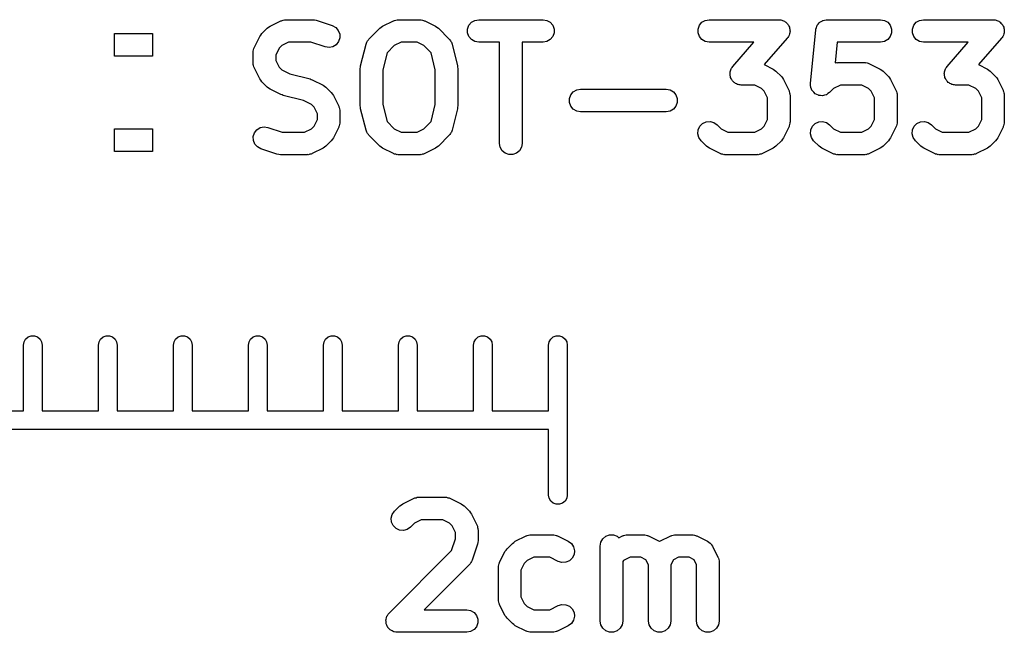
# Model space of a CAD drawing. Extents: x 44.8 to 98.6, y -133.6 to -99.
# Tile 2 of 16: x 59.8 to 73, y -133.6 to -125.4. Entities that reach past the tile are written whole.
import ezdxf

# ---------------------------------------------------------------- set-up
doc = ezdxf.new("R2010")
doc.units = 0
doc.header["$MEASUREMENT"] = 0
doc.layers.add('BLACK', color=7, linetype='CONTINUOUS')

msp = doc.modelspace()

# ---------------------------------------------------------------- linework, layer by layer
at = {"layer": 'Black'}
for p, q in [((63.1443, -125.495), (63.1636, -125.481)), ((63.1636, -125.481), (63.3065, -125.409)), ((63.3065, -125.409), (63.3148, -125.407)), ((63.3148, -125.407), (63.3223, -125.403)), ((63.3223, -125.403), (63.3396, -125.4)), ((63.3396, -125.4), (63.3564, -125.395)), ((63.3564, -125.395), (63.3651, -125.395)), ((63.3651, -125.395), (63.3736, -125.394)), ((63.3736, -125.394), (63.7307, -125.394)), ((63.7307, -125.394), (63.7544, -125.398)), ((63.7544, -125.398), (63.7781, -125.401)), ((63.7781, -125.401), (63.9924, -125.473)), ((63.9924, -125.473), (64.0382, -125.498)), ((64.6443, -125.495), (64.6636, -125.481)), ((64.6636, -125.481), (64.8065, -125.409)), ((64.8065, -125.409), (64.8148, -125.407)), ((64.8148, -125.407), (64.8223, -125.403)), ((64.8223, -125.403), (64.8396, -125.4)), ((64.8396, -125.4), (64.8564, -125.395)), ((64.8564, -125.395), (64.8651, -125.395)), ((64.8651, -125.395), (64.8736, -125.394)), ((64.8736, -125.394), (65.1593, -125.394)), ((65.1593, -125.394), (65.1678, -125.395)), ((65.1678, -125.395), (65.1764, -125.395)), ((65.1764, -125.395), (65.1933, -125.4)), ((65.1933, -125.4), (65.2106, -125.403)), ((65.2106, -125.403), (65.2181, -125.407)), ((65.2181, -125.407), (65.2264, -125.409)), ((65.2264, -125.409), (65.3692, -125.481)), ((65.3692, -125.481), (65.3885, -125.495)), ((65.7973, -125.518), (65.8151, -125.469)), ((65.8151, -125.469), (65.8486, -125.429)), ((65.8486, -125.429), (65.8937, -125.403)), ((65.8937, -125.403), (65.945, -125.394)), ((65.945, -125.394), (66.8021, -125.394)), ((66.8021, -125.394), (66.8534, -125.403)), ((66.8534, -125.403), (66.8986, -125.429)), ((66.8986, -125.429), (66.932, -125.469)), ((66.932, -125.469), (66.9499, -125.518)), ((68.8687, -125.518), (68.8865, -125.469)), ((68.8865, -125.469), (68.92, -125.429)), ((68.92, -125.429), (68.9651, -125.403)), ((68.9651, -125.403), (69.0164, -125.394)), ((69.0164, -125.394), (69.945, -125.394)), ((69.945, -125.394), (69.9594, -125.396)), ((69.9594, -125.396), (69.9741, -125.396)), ((69.9741, -125.396), (69.9849, -125.401)), ((69.9849, -125.401), (69.9963, -125.403)), ((69.9963, -125.403), (70.009, -125.41)), ((70.009, -125.41), (70.0227, -125.415)), ((70.0227, -125.415), (70.0314, -125.423)), ((70.0314, -125.423), (70.0414, -125.429)), ((70.0414, -125.429), (70.0508, -125.44)), ((70.0508, -125.44), (70.0619, -125.45)), ((70.0619, -125.45), (70.0675, -125.46)), ((70.0675, -125.46), (70.0749, -125.469)), ((70.0749, -125.469), (70.0799, -125.482)), ((70.0799, -125.482), (70.087, -125.495)), ((70.4472, -125.498), (70.4527, -125.478)), ((70.4527, -125.478), (70.456, -125.474)), ((70.456, -125.474), (70.458, -125.469)), ((70.458, -125.469), (70.4711, -125.453)), ((70.4711, -125.453), (70.4831, -125.436)), ((70.4831, -125.436), (70.4878, -125.433)), ((70.4878, -125.433), (70.4914, -125.429)), ((70.4914, -125.429), (70.5092, -125.418)), ((70.5092, -125.418), (70.5262, -125.407)), ((70.5262, -125.407), (70.5316, -125.405)), ((70.5316, -125.405), (70.5366, -125.403)), ((70.5366, -125.403), (70.5568, -125.399)), ((70.5568, -125.399), (70.5766, -125.394)), ((70.5766, -125.394), (70.5823, -125.395)), ((70.5823, -125.395), (70.5879, -125.394)), ((70.5879, -125.394), (71.3021, -125.394)), ((71.3021, -125.394), (71.3534, -125.403)), ((71.3534, -125.403), (71.3986, -125.429)), ((71.3986, -125.429), (71.432, -125.469)), ((71.432, -125.469), (71.4499, -125.518)), ((71.7259, -125.518), (71.7437, -125.469)), ((71.7437, -125.469), (71.7772, -125.429)), ((71.7772, -125.429), (71.8223, -125.403)), ((71.8223, -125.403), (71.8736, -125.394)), ((71.8736, -125.394), (72.8021, -125.394)), ((72.8021, -125.394), (72.8166, -125.396)), ((72.8166, -125.396), (72.8312, -125.396)), ((72.8312, -125.396), (72.842, -125.401)), ((72.842, -125.401), (72.8534, -125.403)), ((72.8534, -125.403), (72.8661, -125.41)), ((72.8661, -125.41), (72.8798, -125.415)), ((72.8798, -125.415), (72.8885, -125.423)), ((72.8885, -125.423), (72.8986, -125.429)), ((72.8986, -125.429), (72.908, -125.44)), ((72.908, -125.44), (72.919, -125.45)), ((72.919, -125.45), (72.9246, -125.46)), ((72.9246, -125.46), (72.932, -125.469)), ((72.932, -125.469), (72.9371, -125.482)), ((72.9371, -125.482), (72.9441, -125.495)), ((61.087, -125.882), (61.087, -125.578)), ((61.087, -125.578), (61.595, -125.578)), ((61.595, -125.578), (61.595, -125.882)), ((62.9537, -125.762), (63.0251, -125.619)), ((63.0251, -125.619), (63.0394, -125.6)), ((63.0394, -125.6), (63.0532, -125.58)), ((63.0532, -125.58), (63.1246, -125.509)), ((63.1246, -125.509), (63.1443, -125.495)), ((64.0382, -125.498), (64.0728, -125.536)), ((64.0728, -125.536), (64.092, -125.585)), ((64.092, -125.585), (64.0934, -125.637)), ((64.4818, -125.652), (64.6246, -125.509)), ((64.6246, -125.509), (64.6443, -125.495)), ((65.3885, -125.495), (65.4082, -125.509)), ((65.4082, -125.509), (65.5511, -125.652)), ((65.7973, -125.57), (65.7973, -125.518)), ((65.8151, -125.619), (65.7973, -125.57)), ((65.8486, -125.658), (65.8151, -125.619)), ((66.932, -125.619), (66.8986, -125.658)), ((66.9499, -125.57), (66.932, -125.619)), ((66.9499, -125.518), (66.9499, -125.57)), ((68.8687, -125.57), (68.8687, -125.518)), ((68.8865, -125.619), (68.8687, -125.57)), ((68.92, -125.658), (68.8865, -125.619)), ((70.0749, -125.619), (70.0655, -125.63)), ((70.0789, -125.608), (70.0749, -125.619)), ((70.0849, -125.598), (70.0789, -125.608)), ((70.0877, -125.583), (70.0849, -125.598)), ((70.087, -125.495), (70.0888, -125.507)), ((70.0927, -125.57), (70.0877, -125.583)), ((70.0888, -125.507), (70.0927, -125.518)), ((70.0927, -125.518), (70.0927, -125.532)), ((70.0927, -125.532), (70.095, -125.547)), ((70.095, -125.547), (70.0927, -125.558)), ((70.0927, -125.558), (70.0927, -125.57)), ((70.3672, -126.243), (70.4386, -125.529)), ((70.4386, -125.529), (70.4401, -125.523)), ((70.4401, -125.518), (70.4472, -125.498)), ((70.4401, -125.523), (70.4401, -125.518)), ((71.432, -125.619), (71.3986, -125.658)), ((71.4499, -125.57), (71.432, -125.619)), ((71.4499, -125.518), (71.4499, -125.57)), ((71.7259, -125.57), (71.7259, -125.518)), ((71.7437, -125.619), (71.7259, -125.57)), ((71.7772, -125.658), (71.7437, -125.619)), ((72.932, -125.619), (72.9226, -125.63)), ((72.936, -125.608), (72.932, -125.619)), ((72.942, -125.598), (72.936, -125.608)), ((72.9449, -125.583), (72.942, -125.598)), ((72.9441, -125.495), (72.9459, -125.507)), ((72.9499, -125.57), (72.9449, -125.583)), ((72.9459, -125.507), (72.9499, -125.518)), ((72.9499, -125.518), (72.9499, -125.532)), ((72.9499, -125.532), (72.9521, -125.547)), ((72.9521, -125.547), (72.9499, -125.558)), ((72.9499, -125.558), (72.9499, -125.57)), ((63.3196, -125.738), (63.2826, -125.775)), ((63.409, -125.694), (63.3196, -125.738)), ((63.7064, -125.694), (63.409, -125.694)), ((63.8976, -125.757), (63.7064, -125.694)), ((63.9491, -125.765), (63.8976, -125.757)), ((64.0001, -125.754), (63.9491, -125.765)), ((64.0445, -125.727), (64.0001, -125.754)), ((64.0769, -125.686), (64.0445, -125.727)), ((64.0934, -125.637), (64.0769, -125.686)), ((64.3709, -126.007), (64.4423, -125.721)), ((64.4423, -125.721), (64.4482, -125.708)), ((64.4482, -125.708), (64.4519, -125.694)), ((64.4519, -125.694), (64.4587, -125.685)), ((64.4587, -125.685), (64.4636, -125.674)), ((64.4636, -125.674), (64.4735, -125.664)), ((64.4735, -125.664), (64.4818, -125.652)), ((64.8196, -125.738), (64.7233, -125.835)), ((64.909, -125.694), (64.8196, -125.738)), ((65.1239, -125.694), (64.909, -125.694)), ((65.2133, -125.738), (65.1239, -125.694)), ((65.3096, -125.835), (65.2133, -125.738)), ((65.5511, -125.652), (65.5593, -125.664)), ((65.5593, -125.664), (65.5693, -125.674)), ((65.5693, -125.674), (65.5741, -125.685)), ((65.5741, -125.685), (65.5809, -125.694)), ((65.5809, -125.694), (65.5847, -125.708)), ((65.5847, -125.708), (65.5905, -125.721)), ((65.5905, -125.721), (65.6619, -126.007)), ((65.8937, -125.685), (65.8486, -125.658)), ((65.945, -125.694), (65.8937, -125.685)), ((66.2236, -125.694), (65.945, -125.694)), ((66.2236, -127.044), (66.2236, -125.694)), ((66.8021, -125.694), (66.5236, -125.694)), ((66.5236, -125.694), (66.5236, -127.044)), ((66.8534, -125.685), (66.8021, -125.694)), ((66.8986, -125.658), (66.8534, -125.685)), ((68.9651, -125.685), (68.92, -125.658)), ((69.0164, -125.694), (68.9651, -125.685)), ((69.6144, -125.694), (69.0164, -125.694)), ((69.3321, -126.016), (69.6144, -125.694)), ((70.0579, -125.642), (69.751, -125.993)), ((70.0655, -125.63), (70.0579, -125.642)), ((70.7236, -125.694), (70.6958, -125.971)), ((71.3021, -125.694), (70.7236, -125.694)), ((71.3534, -125.685), (71.3021, -125.694)), ((71.3986, -125.658), (71.3534, -125.685)), ((71.8223, -125.685), (71.7772, -125.658)), ((71.8736, -125.694), (71.8223, -125.685)), ((72.4716, -125.694), (71.8736, -125.694)), ((72.1893, -126.016), (72.4716, -125.694)), ((72.915, -125.642), (72.6081, -125.993)), ((72.9226, -125.63), (72.915, -125.642)), ((61.595, -125.882), (61.087, -125.882)), ((62.9379, -125.829), (62.9394, -125.821)), ((62.9379, -125.972), (62.9379, -125.829)), ((62.9388, -125.812), (62.9439, -125.795)), ((62.9394, -125.821), (62.9388, -125.812)), ((62.9439, -125.795), (62.9469, -125.778)), ((62.9469, -125.778), (62.9512, -125.77)), ((62.9512, -125.77), (62.9537, -125.762)), ((63.2826, -125.775), (63.2379, -125.865)), ((63.2379, -125.865), (63.2379, -125.937)), ((64.7233, -125.835), (64.6664, -126.062)), ((65.3664, -126.062), (65.3096, -125.835)), ((62.9394, -125.981), (62.9379, -125.972)), ((62.9388, -125.989), (62.9394, -125.981)), ((62.9439, -126.006), (62.9388, -125.989)), ((62.9469, -126.023), (62.9439, -126.006)), ((63.2379, -125.937), (63.2826, -126.026)), ((64.3696, -126.025), (64.3709, -126.007)), ((65.6619, -126.007), (65.6632, -126.025)), ((69.3245, -126.029), (69.3321, -126.016)), ((69.751, -125.993), (69.8692, -126.052)), ((70.6958, -125.971), (70.6967, -125.971)), ((70.6967, -125.971), (70.7136, -125.966)), ((70.7136, -125.966), (70.7222, -125.967)), ((70.7222, -125.967), (70.7307, -125.965)), ((70.7307, -125.965), (71.0879, -125.965)), ((71.0879, -125.965), (71.0964, -125.967)), ((71.0964, -125.967), (71.105, -125.966)), ((71.105, -125.966), (71.1219, -125.971)), ((71.1219, -125.971), (71.1392, -125.974)), ((71.1392, -125.974), (71.1467, -125.978)), ((71.1467, -125.978), (71.1549, -125.981)), ((71.1549, -125.981), (71.2978, -126.052)), ((72.1817, -126.029), (72.1893, -126.016)), ((72.6081, -125.993), (72.7264, -126.052)), ((62.9512, -126.031), (62.9469, -126.023)), ((62.9537, -126.039), (62.9512, -126.031)), ((63.0251, -126.182), (62.9537, -126.039)), ((63.2826, -126.026), (63.3196, -126.063)), ((63.3196, -126.063), (63.4259, -126.116)), ((63.4259, -126.116), (63.6957, -126.184)), ((64.3664, -126.044), (64.3696, -126.025)), ((64.3664, -126.544), (64.3664, -126.044)), ((64.6664, -126.062), (64.6664, -126.525)), ((65.3664, -126.525), (65.3664, -126.062)), ((65.6632, -126.025), (65.6664, -126.044)), ((65.6664, -126.044), (65.6664, -126.544)), ((69.295, -126.112), (69.2973, -126.101)), ((69.2973, -126.126), (69.295, -126.112)), ((69.2973, -126.089), (69.3023, -126.075)), ((69.2973, -126.101), (69.2973, -126.089)), ((69.2973, -126.141), (69.2973, -126.126)), ((69.3012, -126.152), (69.2973, -126.141)), ((69.3023, -126.075), (69.3051, -126.061)), ((69.3051, -126.061), (69.3111, -126.051)), ((69.3111, -126.051), (69.3151, -126.04)), ((69.3151, -126.04), (69.3245, -126.029)), ((69.8692, -126.052), (69.8885, -126.067)), ((69.8885, -126.067), (69.9082, -126.08)), ((69.9082, -126.08), (69.9796, -126.152)), ((71.2978, -126.052), (71.3171, -126.067)), ((71.3171, -126.067), (71.3368, -126.08)), ((71.3368, -126.08), (71.4082, -126.152)), ((72.1522, -126.112), (72.1544, -126.101)), ((72.1544, -126.126), (72.1522, -126.112)), ((72.1544, -126.089), (72.1594, -126.075)), ((72.1544, -126.101), (72.1544, -126.089)), ((72.1544, -126.141), (72.1544, -126.126)), ((72.1584, -126.152), (72.1544, -126.141)), ((72.1594, -126.075), (72.1623, -126.061)), ((72.1623, -126.061), (72.1683, -126.051)), ((72.1683, -126.051), (72.1722, -126.04)), ((72.1722, -126.04), (72.1817, -126.029)), ((72.7264, -126.052), (72.7457, -126.067)), ((72.7457, -126.067), (72.7654, -126.08)), ((72.7654, -126.08), (72.8368, -126.152)), ((63.0394, -126.201), (63.0251, -126.182)), ((63.0532, -126.221), (63.0394, -126.201)), ((63.1246, -126.292), (63.0532, -126.221)), ((63.6957, -126.184), (63.7106, -126.19)), ((63.7106, -126.19), (63.7264, -126.195)), ((63.7264, -126.195), (63.8692, -126.267)), ((63.8692, -126.267), (63.8885, -126.281)), ((63.8885, -126.281), (63.9082, -126.295)), ((69.303, -126.163), (69.3012, -126.152)), ((69.3101, -126.176), (69.303, -126.163)), ((69.3151, -126.19), (69.3101, -126.176)), ((69.3225, -126.199), (69.3151, -126.19)), ((69.3281, -126.209), (69.3225, -126.199)), ((69.3392, -126.219), (69.3281, -126.209)), ((69.3486, -126.23), (69.3392, -126.219)), ((69.3586, -126.236), (69.3486, -126.23)), ((69.3673, -126.243), (69.3586, -126.236)), ((69.381, -126.249), (69.3673, -126.243)), ((69.3937, -126.256), (69.381, -126.249)), ((69.4051, -126.258), (69.3937, -126.256)), ((69.4159, -126.262), (69.4051, -126.258)), ((69.4306, -126.262), (69.4159, -126.262)), ((69.445, -126.265), (69.4306, -126.262)), ((69.6239, -126.265), (69.445, -126.265)), ((69.7133, -126.31), (69.6239, -126.265)), ((69.9796, -126.152), (69.9934, -126.171)), ((69.9934, -126.171), (70.0077, -126.191)), ((70.0077, -126.191), (70.0792, -126.334)), ((70.367, -126.245), (70.3672, -126.244)), ((70.3692, -126.27), (70.367, -126.245)), ((70.3672, -126.244), (70.3672, -126.243)), ((70.3711, -126.295), (70.3692, -126.27)), ((70.7661, -126.265), (70.6767, -126.31)), ((71.0524, -126.265), (70.7661, -126.265)), ((71.1419, -126.31), (71.0524, -126.265)), ((71.4082, -126.152), (71.422, -126.171)), ((71.422, -126.171), (71.4363, -126.191)), ((71.4363, -126.191), (71.5077, -126.334)), ((72.1602, -126.163), (72.1584, -126.152)), ((72.1672, -126.176), (72.1602, -126.163)), ((72.1722, -126.19), (72.1672, -126.176)), ((72.1797, -126.199), (72.1722, -126.19)), ((72.1853, -126.209), (72.1797, -126.199)), ((72.1963, -126.219), (72.1853, -126.209)), ((72.2057, -126.23), (72.1963, -126.219)), ((72.2158, -126.236), (72.2057, -126.23)), ((72.2245, -126.243), (72.2158, -126.236)), ((72.2381, -126.249), (72.2245, -126.243)), ((72.2508, -126.256), (72.2381, -126.249)), ((72.2622, -126.258), (72.2508, -126.256)), ((72.273, -126.262), (72.2622, -126.258)), ((72.2877, -126.262), (72.273, -126.262)), ((72.3021, -126.265), (72.2877, -126.262)), ((72.481, -126.265), (72.3021, -126.265)), ((72.5704, -126.31), (72.481, -126.265)), ((72.8368, -126.152), (72.8506, -126.171)), ((72.8506, -126.171), (72.8649, -126.191)), ((72.8649, -126.191), (72.9363, -126.334)), ((63.1443, -126.306), (63.1246, -126.292)), ((63.1636, -126.321), (63.1443, -126.306)), ((63.3065, -126.392), (63.1636, -126.321)), ((63.3222, -126.397), (63.3065, -126.392)), ((63.3372, -126.403), (63.3222, -126.397)), ((63.6069, -126.471), (63.3372, -126.403)), ((63.9082, -126.295), (63.9796, -126.366)), ((63.9796, -126.366), (63.9934, -126.386)), ((63.9934, -126.386), (64.0077, -126.405)), ((64.0077, -126.405), (64.0792, -126.548)), ((67.1544, -126.446), (67.1722, -126.397)), ((67.1722, -126.397), (67.2057, -126.357)), ((67.2057, -126.357), (67.2508, -126.331)), ((67.2508, -126.331), (67.3021, -126.322)), ((67.3021, -126.322), (68.445, -126.322)), ((68.445, -126.322), (68.4963, -126.331)), ((68.4963, -126.331), (68.5414, -126.357)), ((68.5414, -126.357), (68.5749, -126.397)), ((68.5749, -126.397), (68.5927, -126.446)), ((69.7503, -126.347), (69.7133, -126.31)), ((69.795, -126.436), (69.7503, -126.347)), ((70.0792, -126.334), (70.0816, -126.342)), ((70.0816, -126.342), (70.086, -126.349)), ((70.086, -126.349), (70.089, -126.367)), ((70.089, -126.367), (70.094, -126.384)), ((70.094, -126.384), (70.0935, -126.392)), ((70.0935, -126.392), (70.095, -126.401)), ((70.095, -126.401), (70.095, -126.758)), ((70.3715, -126.296), (70.3711, -126.295)), ((70.3715, -126.297), (70.3715, -126.296)), ((70.3821, -126.319), (70.3715, -126.297)), ((70.3925, -126.342), (70.3821, -126.319)), ((70.3932, -126.343), (70.3925, -126.342)), ((70.3936, -126.344), (70.3932, -126.343)), ((70.4113, -126.362), (70.3936, -126.344)), ((70.4289, -126.38), (70.4113, -126.362)), ((70.4297, -126.38), (70.4289, -126.38)), ((70.4304, -126.381), (70.4297, -126.38)), ((70.4532, -126.391), (70.4304, -126.381)), ((70.4758, -126.402), (70.4532, -126.391)), ((70.4767, -126.402), (70.4758, -126.402)), ((70.4776, -126.403), (70.4767, -126.402)), ((70.5026, -126.405), (70.4776, -126.403)), ((70.5276, -126.407), (70.5026, -126.405)), ((70.5286, -126.407), (70.5276, -126.407)), ((70.5295, -126.407), (70.5286, -126.407)), ((70.5538, -126.401), (70.5295, -126.407)), ((70.5781, -126.395), (70.5538, -126.401)), ((70.5789, -126.394), (70.5781, -126.395)), ((70.5798, -126.394), (70.5789, -126.394)), ((70.6004, -126.379), (70.5798, -126.394)), ((70.6212, -126.365), (70.6004, -126.379)), ((70.6217, -126.364), (70.6212, -126.365)), ((70.6225, -126.364), (70.6217, -126.364)), ((70.6767, -126.31), (70.6225, -126.364)), ((71.1789, -126.347), (71.1419, -126.31)), ((71.2236, -126.436), (71.1789, -126.347)), ((71.5077, -126.334), (71.5102, -126.342)), ((71.5102, -126.342), (71.5145, -126.349)), ((71.5145, -126.349), (71.5176, -126.367)), ((71.5176, -126.367), (71.5226, -126.384)), ((71.5226, -126.384), (71.5221, -126.392)), ((71.5221, -126.392), (71.5236, -126.401)), ((71.5236, -126.401), (71.5236, -126.758)), ((72.6074, -126.347), (72.5704, -126.31)), ((72.6521, -126.436), (72.6074, -126.347)), ((72.9363, -126.334), (72.9388, -126.342)), ((72.9388, -126.342), (72.9431, -126.349)), ((72.9431, -126.349), (72.9461, -126.367)), ((72.9461, -126.367), (72.9512, -126.384)), ((72.9512, -126.384), (72.9506, -126.392)), ((72.9506, -126.392), (72.9521, -126.401)), ((72.9521, -126.401), (72.9521, -126.758)), ((63.7133, -126.524), (63.6069, -126.471)), ((63.7503, -126.561), (63.7133, -126.524)), ((64.3696, -126.562), (64.3664, -126.544)), ((64.6664, -126.525), (64.7233, -126.753)), ((65.3096, -126.753), (65.3664, -126.525)), ((65.6664, -126.544), (65.6632, -126.562)), ((67.1544, -126.498), (67.1544, -126.446)), ((67.1722, -126.547), (67.1544, -126.498)), ((68.5927, -126.498), (68.5749, -126.547)), ((68.5927, -126.446), (68.5927, -126.498)), ((69.795, -126.722), (69.795, -126.436)), ((71.2236, -126.722), (71.2236, -126.436)), ((72.6521, -126.722), (72.6521, -126.436)), ((63.795, -126.65), (63.7503, -126.561)), ((63.795, -126.722), (63.795, -126.65)), ((64.0792, -126.548), (64.0816, -126.556)), ((64.0816, -126.556), (64.086, -126.564)), ((64.086, -126.564), (64.089, -126.581)), ((64.089, -126.581), (64.094, -126.598)), ((64.094, -126.598), (64.0935, -126.606)), ((64.0935, -126.606), (64.095, -126.615)), ((64.095, -126.615), (64.095, -126.758)), ((64.3709, -126.58), (64.3696, -126.562)), ((64.4423, -126.866), (64.3709, -126.58)), ((65.6619, -126.58), (65.5905, -126.866)), ((65.6632, -126.562), (65.6619, -126.58)), ((67.2057, -126.587), (67.1722, -126.547)), ((67.2508, -126.613), (67.2057, -126.587)), ((67.3021, -126.622), (67.2508, -126.613)), ((68.445, -126.622), (67.3021, -126.622)), ((68.4963, -126.613), (68.445, -126.622)), ((68.5414, -126.587), (68.4963, -126.613)), ((68.5749, -126.547), (68.5414, -126.587)), ((63.7503, -126.812), (63.795, -126.722)), ((64.089, -126.792), (64.086, -126.809)), ((64.094, -126.775), (64.089, -126.792)), ((64.095, -126.758), (64.0935, -126.766)), ((64.0935, -126.766), (64.094, -126.775)), ((64.7233, -126.753), (64.8196, -126.849)), ((65.2133, -126.849), (65.3096, -126.753)), ((68.8936, -126.815), (68.9304, -126.778)), ((68.9304, -126.778), (68.9776, -126.756)), ((68.9776, -126.756), (69.0295, -126.751)), ((69.0295, -126.751), (69.0798, -126.765)), ((69.0798, -126.765), (69.1225, -126.795)), ((69.1225, -126.795), (69.1767, -126.849)), ((69.7503, -126.812), (69.795, -126.722)), ((70.089, -126.792), (70.086, -126.809)), ((70.094, -126.775), (70.089, -126.792)), ((70.095, -126.758), (70.0935, -126.766)), ((70.0935, -126.766), (70.094, -126.775)), ((70.3936, -126.815), (70.4304, -126.778)), ((70.4304, -126.778), (70.4776, -126.756)), ((70.4776, -126.756), (70.5295, -126.751)), ((70.5295, -126.751), (70.5798, -126.765)), ((70.5798, -126.765), (70.6225, -126.795)), ((70.6225, -126.795), (70.6767, -126.849)), ((71.1789, -126.812), (71.2236, -126.722)), ((71.5176, -126.792), (71.5145, -126.809)), ((71.5226, -126.775), (71.5176, -126.792)), ((71.5236, -126.758), (71.5221, -126.766)), ((71.5221, -126.766), (71.5226, -126.775)), ((71.7507, -126.815), (71.7875, -126.778)), ((71.7875, -126.778), (71.8347, -126.756)), ((71.8347, -126.756), (71.8866, -126.751)), ((71.8866, -126.751), (71.937, -126.765)), ((71.937, -126.765), (71.9796, -126.795)), ((71.9796, -126.795), (72.0339, -126.849)), ((72.6074, -126.812), (72.6521, -126.722)), ((72.9461, -126.792), (72.9431, -126.809)), ((72.9512, -126.775), (72.9461, -126.792)), ((72.9521, -126.758), (72.9506, -126.766)), ((72.9506, -126.766), (72.9512, -126.775)), ((61.087, -127.152), (61.087, -126.848)), ((61.087, -126.848), (61.595, -126.848)), ((61.595, -126.848), (61.595, -127.152)), ((62.9395, -126.95), (62.956, -126.901)), ((62.956, -126.901), (62.9883, -126.86)), ((62.9883, -126.86), (63.0327, -126.833)), ((63.0327, -126.833), (63.0838, -126.822)), ((63.0838, -126.822), (63.1353, -126.83)), ((63.1353, -126.83), (63.3265, -126.894)), ((63.3265, -126.894), (63.6239, -126.894)), ((63.6239, -126.894), (63.7133, -126.849)), ((63.7133, -126.849), (63.7503, -126.812)), ((64.0792, -126.825), (64.0077, -126.968)), ((64.0816, -126.817), (64.0792, -126.825)), ((64.086, -126.809), (64.0816, -126.817)), ((64.4482, -126.879), (64.4423, -126.866)), ((64.4519, -126.893), (64.4482, -126.879)), ((64.4587, -126.902), (64.4519, -126.893)), ((64.4636, -126.913), (64.4587, -126.902)), ((64.4735, -126.924), (64.4636, -126.913)), ((64.4818, -126.935), (64.4735, -126.924)), ((64.6246, -127.078), (64.4818, -126.935)), ((64.8196, -126.849), (64.909, -126.894)), ((64.909, -126.894), (65.1239, -126.894)), ((65.1239, -126.894), (65.2133, -126.849)), ((65.5511, -126.935), (65.4082, -127.078)), ((65.5593, -126.924), (65.5511, -126.935)), ((65.5693, -126.913), (65.5593, -126.924)), ((65.5741, -126.902), (65.5693, -126.913)), ((65.5809, -126.893), (65.5741, -126.902)), ((65.5847, -126.879), (65.5809, -126.893)), ((65.5905, -126.866), (65.5847, -126.879)), ((68.867, -126.914), (68.8715, -126.862)), ((68.8805, -126.964), (68.867, -126.914)), ((68.8715, -126.862), (68.8936, -126.815)), ((69.1767, -126.849), (69.2661, -126.894)), ((69.2661, -126.894), (69.6239, -126.894)), ((69.6239, -126.894), (69.7133, -126.849)), ((69.7133, -126.849), (69.7503, -126.812)), ((70.0792, -126.825), (70.0077, -126.968)), ((70.0816, -126.817), (70.0792, -126.825)), ((70.086, -126.809), (70.0816, -126.817)), ((70.367, -126.914), (70.3715, -126.862)), ((70.3805, -126.964), (70.367, -126.914)), ((70.3715, -126.862), (70.3936, -126.815)), ((70.6767, -126.849), (70.7661, -126.894)), ((70.7661, -126.894), (71.0524, -126.894)), ((71.0524, -126.894), (71.1419, -126.849)), ((71.1419, -126.849), (71.1789, -126.812)), ((71.5077, -126.825), (71.4363, -126.968)), ((71.5102, -126.817), (71.5077, -126.825)), ((71.5145, -126.809), (71.5102, -126.817)), ((71.7241, -126.914), (71.7287, -126.862)), ((71.7376, -126.964), (71.7241, -126.914)), ((71.7287, -126.862), (71.7507, -126.815)), ((72.0339, -126.849), (72.1233, -126.894)), ((72.1233, -126.894), (72.481, -126.894)), ((72.481, -126.894), (72.5704, -126.849)), ((72.5704, -126.849), (72.6074, -126.812)), ((72.9363, -126.825), (72.8649, -126.968)), ((72.9388, -126.817), (72.9363, -126.825)), ((72.9431, -126.809), (72.9388, -126.817)), ((62.9409, -127.002), (62.9395, -126.95)), ((62.9601, -127.051), (62.9409, -127.002)), ((62.9946, -127.09), (62.9601, -127.051)), ((63.9796, -127.007), (63.9082, -127.078)), ((63.9934, -126.987), (63.9796, -127.007)), ((64.0077, -126.968), (63.9934, -126.987)), ((66.2326, -127.095), (66.2236, -127.044)), ((66.5236, -127.044), (66.5145, -127.095)), ((68.9104, -127.007), (68.8805, -126.964)), ((68.9818, -127.078), (68.9104, -127.007)), ((69.9796, -127.007), (69.9082, -127.078)), ((69.9934, -126.987), (69.9796, -127.007)), ((70.0077, -126.968), (69.9934, -126.987)), ((70.4104, -127.007), (70.3805, -126.964)), ((70.4818, -127.078), (70.4104, -127.007)), ((71.4082, -127.007), (71.3368, -127.078)), ((71.422, -126.987), (71.4082, -127.007)), ((71.4363, -126.968), (71.422, -126.987)), ((71.7675, -127.007), (71.7376, -126.964)), ((71.8389, -127.078), (71.7675, -127.007)), ((72.8368, -127.007), (72.7654, -127.078)), ((72.8506, -126.987), (72.8368, -127.007)), ((72.8649, -126.968), (72.8506, -126.987)), ((61.595, -127.152), (61.087, -127.152)), ((63.0404, -127.114), (62.9946, -127.09)), ((63.2547, -127.186), (63.0404, -127.114)), ((63.2785, -127.189), (63.2547, -127.186)), ((63.3021, -127.194), (63.2785, -127.189)), ((63.6593, -127.194), (63.3021, -127.194)), ((63.6678, -127.192), (63.6593, -127.194)), ((63.6764, -127.193), (63.6678, -127.192)), ((63.6933, -127.188), (63.6764, -127.193)), ((63.7106, -127.185), (63.6933, -127.188)), ((63.7181, -127.18), (63.7106, -127.185)), ((63.7264, -127.178), (63.7181, -127.18)), ((63.8692, -127.106), (63.7264, -127.178)), ((63.8885, -127.092), (63.8692, -127.106)), ((63.9082, -127.078), (63.8885, -127.092)), ((64.6443, -127.092), (64.6246, -127.078)), ((64.6636, -127.106), (64.6443, -127.092)), ((64.8065, -127.178), (64.6636, -127.106)), ((64.8148, -127.18), (64.8065, -127.178)), ((64.8223, -127.185), (64.8148, -127.18)), ((64.8396, -127.188), (64.8223, -127.185)), ((64.8564, -127.193), (64.8396, -127.188)), ((64.8651, -127.192), (64.8564, -127.193)), ((64.8736, -127.194), (64.8651, -127.192)), ((65.1593, -127.194), (64.8736, -127.194)), ((65.1678, -127.192), (65.1593, -127.194)), ((65.1764, -127.193), (65.1678, -127.192)), ((65.1933, -127.188), (65.1764, -127.193)), ((65.2106, -127.185), (65.1933, -127.188)), ((65.2181, -127.18), (65.2106, -127.185)), ((65.2264, -127.178), (65.2181, -127.18)), ((65.3692, -127.106), (65.2264, -127.178)), ((65.3885, -127.092), (65.3692, -127.106)), ((65.4082, -127.078), (65.3885, -127.092)), ((66.2587, -127.14), (66.2326, -127.095)), ((66.2986, -127.173), (66.2587, -127.14)), ((66.3475, -127.191), (66.2986, -127.173)), ((66.3996, -127.191), (66.3475, -127.191)), ((66.4486, -127.173), (66.3996, -127.191)), ((66.4885, -127.14), (66.4486, -127.173)), ((66.5145, -127.095), (66.4885, -127.14)), ((69.0015, -127.092), (68.9818, -127.078)), ((69.0208, -127.106), (69.0015, -127.092)), ((69.1636, -127.178), (69.0208, -127.106)), ((69.1719, -127.18), (69.1636, -127.178)), ((69.1794, -127.185), (69.1719, -127.18)), ((69.1967, -127.188), (69.1794, -127.185)), ((69.2136, -127.193), (69.1967, -127.188)), ((69.2222, -127.192), (69.2136, -127.193)), ((69.2307, -127.194), (69.2222, -127.192)), ((69.6593, -127.194), (69.2307, -127.194)), ((69.6678, -127.192), (69.6593, -127.194)), ((69.6764, -127.193), (69.6678, -127.192)), ((69.6933, -127.188), (69.6764, -127.193)), ((69.7106, -127.185), (69.6933, -127.188)), ((69.7181, -127.18), (69.7106, -127.185)), ((69.7264, -127.178), (69.7181, -127.18)), ((69.8692, -127.106), (69.7264, -127.178)), ((69.8885, -127.092), (69.8692, -127.106)), ((69.9082, -127.078), (69.8885, -127.092)), ((70.5015, -127.092), (70.4818, -127.078)), ((70.5208, -127.106), (70.5015, -127.092)), ((70.6636, -127.178), (70.5208, -127.106)), ((70.6719, -127.18), (70.6636, -127.178)), ((70.6794, -127.185), (70.6719, -127.18)), ((70.6967, -127.188), (70.6794, -127.185)), ((70.7136, -127.193), (70.6967, -127.188)), ((70.7222, -127.192), (70.7136, -127.193)), ((70.7307, -127.194), (70.7222, -127.192)), ((71.0879, -127.194), (70.7307, -127.194)), ((71.0964, -127.192), (71.0879, -127.194)), ((71.105, -127.193), (71.0964, -127.192)), ((71.1219, -127.188), (71.105, -127.193)), ((71.1392, -127.185), (71.1219, -127.188)), ((71.1467, -127.18), (71.1392, -127.185)), ((71.1549, -127.178), (71.1467, -127.18)), ((71.2978, -127.106), (71.1549, -127.178)), ((71.3171, -127.092), (71.2978, -127.106)), ((71.3368, -127.078), (71.3171, -127.092)), ((71.8586, -127.092), (71.8389, -127.078)), ((71.8779, -127.106), (71.8586, -127.092)), ((72.0208, -127.178), (71.8779, -127.106)), ((72.0291, -127.18), (72.0208, -127.178)), ((72.0366, -127.185), (72.0291, -127.18)), ((72.0539, -127.188), (72.0366, -127.185)), ((72.0707, -127.193), (72.0539, -127.188)), ((72.0793, -127.192), (72.0707, -127.193)), ((72.0879, -127.194), (72.0793, -127.192)), ((72.5164, -127.194), (72.0879, -127.194)), ((72.5249, -127.192), (72.5164, -127.194)), ((72.5336, -127.193), (72.5249, -127.192)), ((72.5504, -127.188), (72.5336, -127.193)), ((72.5677, -127.185), (72.5504, -127.188)), ((72.5752, -127.18), (72.5677, -127.185)), ((72.5835, -127.178), (72.5752, -127.18)), ((72.7264, -127.106), (72.5835, -127.178)), ((72.7457, -127.092), (72.7264, -127.106)), ((72.7654, -127.078), (72.7457, -127.092)), ((59.875, -129.73), (59.8825, -129.687)), ((59.8825, -129.687), (59.9042, -129.65)), ((59.9042, -129.65), (59.9375, -129.622)), ((59.9375, -129.622), (59.9783, -129.607)), ((59.9783, -129.607), (60.0217, -129.607)), ((60.0217, -129.607), (60.0625, -129.622)), ((60.0625, -129.622), (60.0958, -129.65)), ((60.0958, -129.65), (60.1175, -129.687)), ((60.1175, -129.687), (60.125, -129.73)), ((60.875, -129.73), (60.8825, -129.687)), ((60.8825, -129.687), (60.9042, -129.65)), ((60.9042, -129.65), (60.9375, -129.622)), ((60.9375, -129.622), (60.9783, -129.607)), ((60.9783, -129.607), (61.0217, -129.607)), ((61.0217, -129.607), (61.0625, -129.622)), ((61.0625, -129.622), (61.0958, -129.65)), ((61.0958, -129.65), (61.1175, -129.687)), ((61.1175, -129.687), (61.125, -129.73)), ((61.875, -129.73), (61.8825, -129.687)), ((61.8825, -129.687), (61.9042, -129.65)), ((61.9042, -129.65), (61.9375, -129.622)), ((61.9375, -129.622), (61.9783, -129.607)), ((61.9783, -129.607), (62.0217, -129.607)), ((62.0217, -129.607), (62.0625, -129.622)), ((62.0625, -129.622), (62.0958, -129.65)), ((62.0958, -129.65), (62.1175, -129.687)), ((62.1175, -129.687), (62.125, -129.73)), ((62.875, -129.73), (62.8825, -129.687)), ((62.8825, -129.687), (62.9042, -129.65)), ((62.9042, -129.65), (62.9375, -129.622)), ((62.9375, -129.622), (62.9783, -129.607)), ((62.9783, -129.607), (63.0217, -129.607)), ((63.0217, -129.607), (63.0625, -129.622)), ((63.0625, -129.622), (63.0958, -129.65)), ((63.0958, -129.65), (63.1175, -129.687)), ((63.1175, -129.687), (63.125, -129.73)), ((63.875, -129.73), (63.8825, -129.687)), ((63.8825, -129.687), (63.9042, -129.65)), ((63.9042, -129.65), (63.9375, -129.622)), ((63.9375, -129.622), (63.9783, -129.607)), ((63.9783, -129.607), (64.0217, -129.607)), ((64.0217, -129.607), (64.0625, -129.622)), ((64.0625, -129.622), (64.0958, -129.65)), ((64.0958, -129.65), (64.1175, -129.687)), ((64.1175, -129.687), (64.125, -129.73)), ((64.875, -129.73), (64.8825, -129.687)), ((64.8825, -129.687), (64.9042, -129.65)), ((64.9042, -129.65), (64.9375, -129.622)), ((64.9375, -129.622), (64.9783, -129.607)), ((64.9783, -129.607), (65.0217, -129.607)), ((65.0217, -129.607), (65.0625, -129.622)), ((65.0625, -129.622), (65.0958, -129.65)), ((65.0958, -129.65), (65.1175, -129.687)), ((65.1175, -129.687), (65.125, -129.73)), ((65.875, -129.73), (65.8825, -129.687)), ((65.8825, -129.687), (65.9042, -129.65)), ((65.9042, -129.65), (65.9375, -129.622)), ((65.9375, -129.622), (65.9783, -129.607)), ((65.9783, -129.607), (66.0217, -129.607)), ((66.0217, -129.607), (66.0625, -129.622)), ((66.0625, -129.622), (66.0958, -129.65)), ((66.0958, -129.65), (66.1175, -129.687)), ((66.1175, -129.687), (66.125, -129.73)), ((66.875, -129.73), (66.8825, -129.687)), ((66.8825, -129.687), (66.9042, -129.65)), ((66.9042, -129.65), (66.9375, -129.622)), ((66.9375, -129.622), (66.9783, -129.607)), ((66.9783, -129.607), (67.0217, -129.607)), ((67.0217, -129.607), (67.0625, -129.622)), ((67.0625, -129.622), (67.0958, -129.65)), ((67.0958, -129.65), (67.1175, -129.687)), ((67.1175, -129.687), (67.125, -129.73)), ((59.875, -130.605), (59.875, -129.73)), ((60.125, -129.73), (60.125, -130.605)), ((60.875, -130.605), (60.875, -129.73)), ((61.125, -129.73), (61.125, -130.605)), ((61.875, -130.605), (61.875, -129.73)), ((62.125, -129.73), (62.125, -130.605)), ((62.875, -130.605), (62.875, -129.73)), ((63.125, -129.73), (63.125, -130.605)), ((63.875, -130.605), (63.875, -129.73)), ((64.125, -129.73), (64.125, -130.605)), ((64.875, -130.605), (64.875, -129.73)), ((65.125, -129.73), (65.125, -130.605)), ((65.875, -130.605), (65.875, -129.73)), ((66.125, -129.73), (66.125, -130.605)), ((66.875, -130.605), (66.875, -129.73)), ((67.125, -129.73), (67.125, -130.73)), ((59.125, -130.605), (59.875, -130.605)), ((60.125, -130.605), (60.875, -130.605)), ((61.125, -130.605), (61.875, -130.605)), ((62.125, -130.605), (62.875, -130.605)), ((63.125, -130.605), (63.875, -130.605)), ((64.125, -130.605), (64.875, -130.605)), ((65.125, -130.605), (65.875, -130.605)), ((66.125, -130.605), (66.875, -130.605)), ((67.125, -130.73), (67.125, -131.73)), ((60, -130.855), (59, -130.855)), ((61, -130.855), (60, -130.855)), ((62, -130.855), (61, -130.855)), ((63, -130.855), (62, -130.855)), ((64, -130.855), (63, -130.855)), ((65, -130.855), (64, -130.855)), ((66, -130.855), (65, -130.855)), ((66.875, -130.855), (66, -130.855)), ((66.875, -131.73), (66.875, -130.855)), ((64.9329, -131.846), (65.0758, -131.774)), ((65.0758, -131.774), (65.0841, -131.772)), ((65.0841, -131.772), (65.0916, -131.768)), ((65.0916, -131.768), (65.1089, -131.765)), ((65.1089, -131.765), (65.1257, -131.76)), ((65.1257, -131.76), (65.1343, -131.76)), ((65.1343, -131.76), (65.1429, -131.759)), ((65.1429, -131.759), (65.5, -131.759)), ((65.5, -131.759), (65.5085, -131.76)), ((65.5085, -131.76), (65.5172, -131.76)), ((65.5172, -131.76), (65.534, -131.765)), ((65.534, -131.765), (65.5513, -131.768)), ((65.5513, -131.768), (65.5588, -131.772)), ((65.5588, -131.772), (65.5671, -131.774)), ((65.5671, -131.774), (65.7099, -131.846)), ((66.8825, -131.773), (66.875, -131.73)), ((66.9042, -131.81), (66.8825, -131.773)), ((67.1175, -131.773), (67.0958, -131.81)), ((67.125, -131.73), (67.1175, -131.773)), ((64.8225, -131.945), (64.8939, -131.874)), ((64.8939, -131.874), (64.9136, -131.86)), ((64.9136, -131.86), (64.9329, -131.846)), ((65.7099, -131.846), (65.7292, -131.86)), ((65.7292, -131.86), (65.7489, -131.874)), ((65.7489, -131.874), (65.8204, -131.945)), ((66.9375, -131.838), (66.9042, -131.81)), ((66.9783, -131.853), (66.9375, -131.838)), ((67.0217, -131.853), (66.9783, -131.853)), ((67.0625, -131.838), (67.0217, -131.853)), ((67.0958, -131.81), (67.0625, -131.838)), ((64.7791, -132.038), (64.7926, -131.988)), ((64.7837, -132.09), (64.7791, -132.038)), ((64.7926, -131.988), (64.8225, -131.945)), ((65.8204, -131.945), (65.8341, -131.965)), ((65.8341, -131.965), (65.8485, -131.984)), ((65.8485, -131.984), (65.9199, -132.127)), ((64.8057, -132.137), (64.7837, -132.09)), ((64.8425, -132.174), (64.8057, -132.137)), ((64.8897, -132.196), (64.8425, -132.174)), ((64.992, -132.187), (64.9416, -132.201)), ((65.0346, -132.157), (64.992, -132.187)), ((65.0889, -132.103), (65.0346, -132.157)), ((65.1783, -132.059), (65.0889, -132.103)), ((65.4646, -132.059), (65.1783, -132.059)), ((65.554, -132.103), (65.4646, -132.059)), ((65.591, -132.14), (65.554, -132.103)), ((65.6357, -132.23), (65.591, -132.14)), ((65.9199, -132.127), (65.9223, -132.135)), ((65.9223, -132.135), (65.9267, -132.143)), ((65.9267, -132.143), (65.9297, -132.16)), ((65.9297, -132.16), (65.9347, -132.177)), ((65.9347, -132.177), (65.9342, -132.186)), ((65.9342, -132.186), (65.9357, -132.194)), ((64.9416, -132.201), (64.8897, -132.196)), ((65.5832, -132.47), (65.6357, -132.313)), ((65.6357, -132.313), (65.6357, -132.23)), ((65.9357, -132.194), (65.9357, -132.337)), ((66.4329, -132.346), (66.5758, -132.274)), ((66.5758, -132.274), (66.5841, -132.272)), ((66.5841, -132.272), (66.5916, -132.268)), ((66.5916, -132.268), (66.6089, -132.265)), ((66.6089, -132.265), (66.6257, -132.26)), ((66.6257, -132.26), (66.6343, -132.26)), ((66.6343, -132.26), (66.6429, -132.259)), ((66.6429, -132.259), (66.9286, -132.259)), ((66.9286, -132.259), (66.9371, -132.26)), ((66.9371, -132.26), (66.9457, -132.26)), ((66.9457, -132.26), (66.9626, -132.265)), ((66.9626, -132.265), (66.9799, -132.268)), ((66.9799, -132.268), (66.9874, -132.272)), ((66.9874, -132.272), (66.9957, -132.274)), ((66.9957, -132.274), (67.1385, -132.346)), ((67.5733, -132.357), (67.5994, -132.312)), ((67.5994, -132.312), (67.6393, -132.279)), ((67.6393, -132.279), (67.6882, -132.261)), ((67.6882, -132.261), (67.7403, -132.261)), ((67.7403, -132.261), (67.7893, -132.279)), ((67.7893, -132.279), (67.8131, -132.299)), ((67.8131, -132.299), (67.8615, -132.274)), ((67.8615, -132.274), (67.8698, -132.272)), ((67.8698, -132.272), (67.8773, -132.268)), ((67.8773, -132.268), (67.8946, -132.265)), ((67.8946, -132.265), (67.9114, -132.26)), ((67.9114, -132.26), (67.9201, -132.26)), ((67.9201, -132.26), (67.9286, -132.259)), ((67.9286, -132.259), (68.1429, -132.259)), ((68.1429, -132.259), (68.1514, -132.26)), ((68.1514, -132.26), (68.16, -132.26)), ((68.16, -132.26), (68.1769, -132.265)), ((68.1769, -132.265), (68.1942, -132.268)), ((68.1942, -132.268), (68.2017, -132.272)), ((68.2017, -132.272), (68.2099, -132.274)), ((68.2099, -132.274), (68.3528, -132.346)), ((68.3615, -132.346), (68.5043, -132.274)), ((68.5043, -132.274), (68.5126, -132.272)), ((68.5126, -132.272), (68.5201, -132.268)), ((68.5201, -132.268), (68.5374, -132.265)), ((68.5374, -132.265), (68.5543, -132.26)), ((68.5543, -132.26), (68.5629, -132.26)), ((68.5629, -132.26), (68.5714, -132.259)), ((68.5714, -132.259), (68.7857, -132.259)), ((68.7857, -132.259), (68.7942, -132.26)), ((68.7942, -132.26), (68.8029, -132.26)), ((68.8029, -132.26), (68.8197, -132.265)), ((68.8197, -132.265), (68.837, -132.268)), ((68.837, -132.268), (68.8445, -132.272)), ((68.8445, -132.272), (68.8528, -132.274)), ((68.8528, -132.274), (68.9957, -132.346)), ((65.928, -132.385), (65.8566, -132.599)), ((65.9315, -132.361), (65.928, -132.385)), ((65.9357, -132.337), (65.9315, -132.361)), ((66.3087, -132.465), (66.3225, -132.445)), ((66.3225, -132.445), (66.3939, -132.374)), ((66.3939, -132.374), (66.4136, -132.36)), ((66.4136, -132.36), (66.4329, -132.346)), ((67.1385, -132.346), (67.1804, -132.377)), ((67.1804, -132.377), (67.2091, -132.42)), ((67.2091, -132.42), (67.2212, -132.471)), ((67.5643, -132.409), (67.5733, -132.357)), ((67.5643, -133.409), (67.5643, -132.409)), ((68.3528, -132.346), (68.3571, -132.349)), ((68.3571, -132.349), (68.3615, -132.346)), ((68.9957, -132.346), (69.0133, -132.359)), ((69.0133, -132.359), (69.0317, -132.371)), ((69.0317, -132.371), (69.0342, -132.374)), ((69.0342, -132.374), (69.0375, -132.377)), ((69.0375, -132.377), (69.0496, -132.395)), ((69.0496, -132.395), (69.0627, -132.413)), ((69.0627, -132.413), (69.1342, -132.556)), ((64.7511, -133.303), (65.5832, -132.47)), ((66.223, -132.627), (66.2944, -132.484)), ((66.2944, -132.484), (66.3087, -132.465)), ((66.6783, -132.559), (66.5889, -132.603)), ((66.8932, -132.559), (66.6783, -132.559)), ((67.0043, -132.614), (66.8932, -132.559)), ((67.1919, -132.569), (67.1541, -132.605)), ((67.2152, -132.523), (67.1919, -132.569)), ((67.2212, -132.471), (67.2152, -132.523)), ((67.964, -132.559), (67.8746, -132.603)), ((68.1074, -132.559), (67.964, -132.559)), ((68.1739, -132.592), (68.1074, -132.559)), ((68.6068, -132.559), (68.5404, -132.592)), ((68.7503, -132.559), (68.6068, -132.559)), ((68.8168, -132.592), (68.7503, -132.559)), ((69.1342, -132.556), (69.1366, -132.564)), ((69.1366, -132.564), (69.141, -132.572)), ((69.141, -132.572), (69.144, -132.589)), ((65.8204, -132.657), (65.2193, -133.259)), ((65.8253, -132.65), (65.8204, -132.657)), ((65.8318, -132.645), (65.8253, -132.65)), ((65.8402, -132.629), (65.8318, -132.645)), ((65.8502, -132.615), (65.8402, -132.629)), ((65.8525, -132.606), (65.8502, -132.615)), ((65.8566, -132.599), (65.8525, -132.606)), ((66.2071, -132.694), (66.2086, -132.686)), ((66.2071, -133.123), (66.2071, -132.694)), ((66.2081, -132.677), (66.2131, -132.66)), ((66.2086, -132.686), (66.2081, -132.677)), ((66.2131, -132.66), (66.2162, -132.643)), ((66.2162, -132.643), (66.2205, -132.635)), ((66.2205, -132.635), (66.223, -132.627)), ((66.5519, -132.64), (66.5071, -132.73)), ((66.5889, -132.603), (66.5519, -132.64)), ((67.0543, -132.629), (67.0043, -132.614)), ((67.1063, -132.626), (67.0543, -132.629)), ((67.1541, -132.605), (67.1063, -132.626)), ((67.8746, -132.603), (67.8643, -132.614)), ((67.8643, -132.614), (67.8643, -133.409)), ((68.2071, -132.658), (68.1739, -132.592)), ((68.2071, -133.409), (68.2071, -132.658)), ((68.5404, -132.592), (68.5071, -132.658)), ((68.5071, -132.658), (68.5071, -133.409)), ((68.85, -132.658), (68.8168, -132.592)), ((68.85, -133.409), (68.85, -132.658)), ((69.144, -132.589), (69.149, -132.606)), ((69.149, -132.606), (69.1485, -132.614)), ((69.1485, -132.614), (69.15, -132.623)), ((69.15, -132.623), (69.15, -133.409)), ((66.5071, -132.73), (66.5071, -133.087)), ((66.5071, -133.087), (66.5519, -133.177)), ((66.2086, -133.131), (66.2071, -133.123)), ((66.2081, -133.14), (66.2086, -133.131)), ((66.2131, -133.157), (66.2081, -133.14)), ((66.2162, -133.174), (66.2131, -133.157)), ((66.2205, -133.182), (66.2162, -133.174)), ((66.223, -133.19), (66.2205, -133.182)), ((66.2944, -133.333), (66.223, -133.19)), ((66.5519, -133.177), (66.5889, -133.214)), ((66.5889, -133.214), (66.6783, -133.259)), ((66.8932, -133.259), (67.0043, -133.203)), ((67.0043, -133.203), (67.0543, -133.188)), ((67.0543, -133.188), (67.1063, -133.191)), ((67.1063, -133.191), (67.1541, -133.212)), ((67.1541, -133.212), (67.1919, -133.248)), ((64.7094, -133.383), (64.7161, -133.364)), ((64.7161, -133.364), (64.7212, -133.345)), ((64.7212, -133.345), (64.725, -133.34)), ((64.725, -133.34), (64.7272, -133.334)), ((64.7272, -133.334), (64.7398, -133.319)), ((64.7398, -133.319), (64.7511, -133.303)), ((65.2193, -133.259), (65.7857, -133.259)), ((65.7857, -133.259), (65.837, -133.268)), ((65.837, -133.268), (65.8821, -133.294)), ((65.8821, -133.294), (65.9156, -133.334)), ((65.9156, -133.334), (65.9334, -133.383)), ((66.3087, -133.352), (66.2944, -133.333)), ((66.3225, -133.372), (66.3087, -133.352)), ((66.6783, -133.259), (66.8932, -133.259)), ((67.1919, -133.248), (67.2152, -133.294)), ((67.2212, -133.346), (67.2091, -133.397)), ((67.2152, -133.294), (67.2212, -133.346)), ((64.7077, -133.395), (64.7094, -133.389)), ((64.7094, -133.415), (64.7077, -133.395)), ((64.7094, -133.389), (64.7094, -133.383)), ((64.7094, -133.435), (64.7094, -133.415)), ((64.7117, -133.441), (64.7094, -133.435)), ((64.7123, -133.447), (64.7117, -133.441)), ((64.7205, -133.465), (64.7123, -133.447)), ((64.7272, -133.484), (64.7205, -133.465)), ((64.7315, -133.489), (64.7272, -133.484)), ((64.7343, -133.495), (64.7315, -133.489)), ((64.7481, -133.508), (64.7343, -133.495)), ((65.9156, -133.484), (65.8821, -133.523)), ((65.9334, -133.435), (65.9156, -133.484)), ((65.9334, -133.383), (65.9334, -133.435)), ((66.3939, -133.443), (66.3225, -133.372)), ((66.4136, -133.457), (66.3939, -133.443)), ((66.4329, -133.471), (66.4136, -133.457)), ((66.5758, -133.543), (66.4329, -133.471)), ((67.1385, -133.471), (66.9957, -133.543)), ((67.1804, -133.44), (67.1385, -133.471)), ((67.2091, -133.397), (67.1804, -133.44)), ((67.5733, -133.46), (67.5643, -133.409)), ((67.5994, -133.505), (67.5733, -133.46)), ((67.8552, -133.46), (67.8292, -133.505)), ((67.8643, -133.409), (67.8552, -133.46)), ((68.2162, -133.46), (68.2071, -133.409)), ((68.2422, -133.505), (68.2162, -133.46)), ((68.4981, -133.46), (68.472, -133.505)), ((68.5071, -133.409), (68.4981, -133.46)), ((68.859, -133.46), (68.85, -133.409)), ((68.8851, -133.505), (68.859, -133.46)), ((69.141, -133.46), (69.1149, -133.505)), ((69.15, -133.409), (69.141, -133.46)), ((64.7607, -133.523), (64.7481, -133.508)), ((64.7664, -133.527), (64.7607, -133.523)), ((64.7711, -133.531), (64.7664, -133.527)), ((64.7889, -133.54), (64.7711, -133.531)), ((64.8058, -133.55), (64.7889, -133.54)), ((64.8123, -133.551), (64.8058, -133.55)), ((64.8183, -133.553), (64.8123, -133.551)), ((64.8378, -133.555), (64.8183, -133.553)), ((64.8571, -133.559), (64.8378, -133.555)), ((65.7857, -133.559), (64.8571, -133.559)), ((65.837, -133.55), (65.7857, -133.559)), ((65.8821, -133.523), (65.837, -133.55)), ((66.5841, -133.545), (66.5758, -133.543)), ((66.5916, -133.55), (66.5841, -133.545)), ((66.6089, -133.553), (66.5916, -133.55)), ((66.6257, -133.558), (66.6089, -133.553)), ((66.6343, -133.557), (66.6257, -133.558)), ((66.6429, -133.559), (66.6343, -133.557)), ((66.9286, -133.559), (66.6429, -133.559)), ((66.9371, -133.557), (66.9286, -133.559)), ((66.9457, -133.558), (66.9371, -133.557)), ((66.9626, -133.553), (66.9457, -133.558)), ((66.9799, -133.55), (66.9626, -133.553)), ((66.9874, -133.545), (66.9799, -133.55)), ((66.9957, -133.543), (66.9874, -133.545)), ((67.6393, -133.538), (67.5994, -133.505)), ((67.6882, -133.556), (67.6393, -133.538)), ((67.7403, -133.556), (67.6882, -133.556)), ((67.7893, -133.538), (67.7403, -133.556)), ((67.8292, -133.505), (67.7893, -133.538)), ((68.2821, -133.538), (68.2422, -133.505)), ((68.3311, -133.556), (68.2821, -133.538)), ((68.3832, -133.556), (68.3311, -133.556)), ((68.4321, -133.538), (68.3832, -133.556)), ((68.472, -133.505), (68.4321, -133.538)), ((68.925, -133.538), (68.8851, -133.505)), ((68.974, -133.556), (68.925, -133.538)), ((69.026, -133.556), (68.974, -133.556)), ((69.075, -133.538), (69.026, -133.556)), ((69.1149, -133.505), (69.075, -133.538))]:
    msp.add_line(p, q, dxfattribs=at)

doc.saveas('drawing.dxf')
